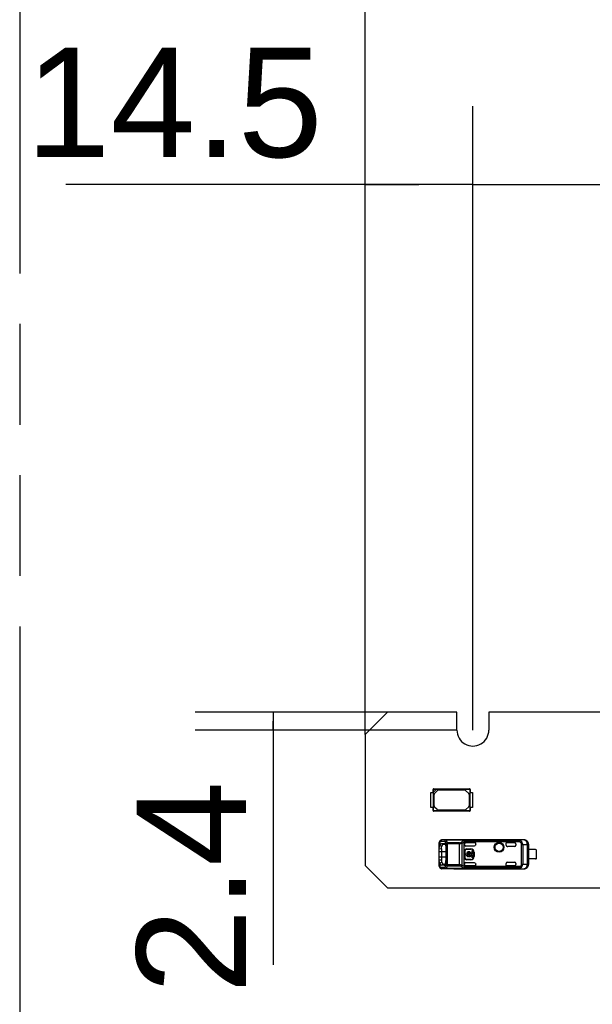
# Model space of a CAD drawing. Header units: millimetres. Extents: x 0 to 210, y 0 to 297.
# Tile 4 of 56: x 50 to 61, y 144 to 163. Entities that reach past the tile are written whole.
import ezdxf
from ezdxf.enums import TextEntityAlignment as Align

# ---------------------------------------------------------------- set-up
doc = ezdxf.new("R2010")
doc.units = ezdxf.units.MM
doc.header["$LTSCALE"] = 19.36
doc.linetypes.add('PHANTOM', pattern=[0.8, 0.45, -0.05, 0.1, -0.05, 0.1, -0.05])
doc.layers.get('0').update_dxf_attribs({"linetype": 'CONTINUOUS'})
doc.layers.add('DEFAULT_3', color=7, linetype='PHANTOM')
doc.layers.add('Z_DIM_2D', color=7, linetype='CONTINUOUS')
doc.styles.add('TEXTSTYLE_3', font='helveticaneueltw1g-ltcn.otf')
doc.dimstyles.new('DIMSTYLE_3', dxfattribs={"dimtxt": 2.1, "dimasz": 3.5, "dimexe": 1.5, "dimexo": 0, "dimgap": 0.525, "dimtad": 1, "dimdec": 3, "dimlfac": 7, "dimdsep": 46, "dimtxsty": 'TEXTSTYLE_3', "dimcen": 0.09, "dimclrt": 5, "dimadec": 0, "dimazin": 0, "dimtp": 0.8, "dimtm": 0.8, "dimtfac": 1, "dimtdec": 3, "dimtofl": 0, "dimtmove": 0, "dimatfit": 3, "dimfxl": 1, "dimtolj": 1, "dimarcsym": 0})
doc.dimstyles.new('DIMSTYLE_4', dxfattribs={"dimtxt": 2.1, "dimasz": 3.5, "dimexe": 1.5, "dimexo": 0, "dimgap": 0.525, "dimtad": 1, "dimdec": 3, "dimlfac": 7, "dimdsep": 46, "dimtxsty": 'TEXTSTYLE_3', "dimcen": 0.09, "dimclrt": 5, "dimadec": 0, "dimazin": 0, "dimtp": 0.2, "dimtm": 0.2, "dimtfac": 1, "dimtdec": 3, "dimtofl": 0, "dimtmove": 0, "dimatfit": 3, "dimfxl": 1, "dimtolj": 1, "dimarcsym": 0})
doc.dimstyles.new('DIMSTYLE_5', dxfattribs={"dimtxt": 2.1, "dimasz": 3.5, "dimexe": 1.5, "dimexo": 0, "dimgap": 0.525, "dimtad": 1, "dimdec": 3, "dimlfac": 7, "dimdsep": 46, "dimtxsty": 'TEXTSTYLE_3', "dimcen": 0.09, "dimclrt": 5, "dimadec": 0, "dimazin": 0, "dimtp": 0.1, "dimtm": 0.1, "dimtfac": 1, "dimtdec": 3, "dimtofl": 0, "dimtmove": 0, "dimatfit": 3, "dimfxl": 1, "dimtolj": 1, "dimarcsym": 0})

# ---------------------------------------------------------------- blocks, each defined once
blk = doc.blocks.new('*D4')
at = {"layer": 'Z_DIM_2D', "color": 2, "linetype": 'CONTINUOUS'}
for p, q in [((58.835, 149.713), (58.835, 161.688)), ((134.55, 149.713), (134.55, 161.688)), ((58.835, 160.188), (96.693, 160.188)), ((134.55, 160.188), (96.693, 160.188))]:
    blk.add_line(p, q, dxfattribs=at)
at = {"layer": 'Z_DIM_2D', "color": 5, "linetype": 'CONTINUOUS', "style": 'TEXTSTYLE_3'}
blk.add_text('530', height=2.1, dxfattribs=at).set_placement((96.693, 160.713), align=Align.CENTER)
blk = doc.blocks.new('_NONE')
blk = doc.blocks.new('*D5')
at = {"layer": 'Z_DIM_2D', "color": 2, "linetype": 'CONTINUOUS'}
for p, q in [((56.764, 149.628), (56.764, 165.399)), ((136.621, 149.628), (136.621, 165.399)), ((56.764, 163.899), (96.693, 163.899)), ((136.621, 163.899), (96.693, 163.899))]:
    blk.add_line(p, q, dxfattribs=at)
at = {"layer": 'Z_DIM_2D', "color": 5, "linetype": 'CONTINUOUS', "style": 'TEXTSTYLE_3'}
blk.add_text('559', height=2.1, dxfattribs=at).set_placement((96.693, 164.424), align=Align.CENTER)
blk = doc.blocks.new('*D7')
at = {"layer": 'Z_DIM_2D', "color": 2, "linetype": 'CONTINUOUS'}
for p, q in [((58.528, 150.056), (53.499, 150.056)), ((54.999, 150.056), (54.999, 149.885)), ((58.528, 149.713), (53.499, 149.713)), ((54.999, 149.713), (54.999, 149.885)), ((54.999, 149.885), (54.999, 145.206))]:
    blk.add_line(p, q, dxfattribs=at)
at = {"layer": 'Z_DIM_2D', "color": 5, "linetype": 'CONTINUOUS', "style": 'TEXTSTYLE_3'}
blk.add_text('2.4', height=2.1, rotation=90, dxfattribs=at).set_placement((54.474, 148.732), align=Align.RIGHT)
blk = doc.blocks.new('*D8')
at = {"layer": 'Z_DIM_2D', "color": 2, "linetype": 'CONTINUOUS'}
for p, q in [((67.457, 147.085), (65.372, 147.085)), ((66.872, 147.085), (66.872, 146.885)), ((66.872, 146.685), (66.872, 146.885)), ((66.872, 146.885), (66.872, 142.318))]:
    blk.add_line(p, q, dxfattribs=at)
at = {"layer": 'Z_DIM_2D', "color": 5, "linetype": 'CONTINUOUS', "style": 'TEXTSTYLE_3'}
blk.add_text('2.8', height=2.1, rotation=90, dxfattribs=at).set_placement((66.347, 145.845), align=Align.RIGHT)
blk = doc.blocks.new('*D12')
at = {"layer": 'Z_DIM_2D', "color": 2, "linetype": 'CONTINUOUS'}
for p, q in [((56.764, 149.628), (56.764, 161.688)), ((58.835, 149.713), (58.835, 161.688)), ((57.8, 160.188), (51.015, 160.188)), ((56.764, 160.188), (57.8, 160.188)), ((58.835, 160.188), (57.8, 160.188))]:
    blk.add_line(p, q, dxfattribs=at)
at = {"layer": 'Z_DIM_2D', "color": 5, "linetype": 'CONTINUOUS', "style": 'TEXTSTYLE_3'}
blk.add_text('14.5', height=2.1, dxfattribs=at).set_placement((55.951, 160.713), align=Align.RIGHT)

msp = doc.modelspace()

# ---------------------------------------------------------------- linework, layer by layer
at = {"color": 7, "linetype": 'CONTINUOUS'}
for p, q in [((56.76399, 149.62758), (57.19256, 150.05616)), ((58.52827, 150.05616), (57.19256, 150.05616)), ((58.52827, 149.7133), (58.52827, 150.05616)), ((59.14256, 150.05616), (59.14256, 149.7133)), ((76.38542, 150.05616), (59.14256, 150.05616)), ((56.76399, 149.62758), (56.76399, 147.1133)), ((58.07052, 148.5133), (58.07052, 148.57072)), ((58.07052, 148.57072), (58.07688, 148.56411)), ((58.07755, 148.52018), (58.13508, 148.57772)), ((58.09115, 148.57838), (58.08454, 148.58474)), ((58.08454, 148.58474), (58.77081, 148.58474)), ((58.09115, 148.57838), (58.13535, 148.57825)), ((58.13508, 148.57772), (58.76341, 148.57758)), ((58.77081, 148.58474), (58.76341, 148.57758)), ((58.77768, 148.56332), (58.78484, 148.57072)), ((58.78484, 148.57072), (58.78484, 148.5133)), ((58.02768, 148.22758), (58.02768, 148.5133)), ((58.02768, 148.5133), (58.07186, 148.5133)), ((58.07186, 148.5133), (58.07186, 148.22758)), ((58.07702, 148.51991), (58.07688, 148.56411)), ((58.07768, 148.17756), (58.07755, 148.52018)), ((58.09196, 148.25625), (58.09196, 148.47682)), ((58.10033, 148.49702), (58.15824, 148.55493)), ((58.17844, 148.5633), (58.67553, 148.5633)), ((58.69574, 148.55493), (58.75502, 148.49564)), ((58.76339, 148.47544), (58.76339, 148.25763)), ((58.77768, 148.56332), (58.77768, 148.17756)), ((58.7835, 148.22758), (58.7835, 148.5133)), ((58.7835, 148.5133), (58.8268, 148.5133)), ((58.8268, 148.5133), (58.8268, 148.22758)), ((58.07186, 148.22758), (58.02768, 148.22758)), ((58.07052, 148.17016), (58.07052, 148.22758)), ((58.15043, 148.18595), (58.10033, 148.23605)), ((58.75502, 148.23743), (58.70355, 148.18595)), ((58.8268, 148.22758), (58.7835, 148.22758)), ((58.78484, 148.22758), (58.78484, 148.17016)), ((58.07768, 148.17756), (58.07052, 148.17016)), ((58.08454, 148.15614), (58.09194, 148.1633)), ((58.77081, 148.15614), (58.08454, 148.15614)), ((58.76341, 148.1633), (58.09194, 148.1633)), ((58.68334, 148.17758), (58.17063, 148.17758)), ((58.76341, 148.1633), (58.77081, 148.15614)), ((58.78484, 148.17016), (58.77768, 148.17756)), ((58.1898, 147.55344), (58.1897, 147.54888)), ((58.1897, 147.10769), (58.1897, 147.54894)), ((58.1897, 147.44233), (58.23254, 147.43629)), ((58.19057, 147.56169), (58.1898, 147.55344)), ((58.23858, 147.48135), (58.19828, 147.49186)), ((58.20599, 147.59231), (58.20594, 147.59226)), ((58.23254, 147.43629), (58.23255, 147.2783)), ((58.23861, 147.60549), (58.23826, 147.60549)), ((58.46827, 147.60549), (58.23861, 147.60549)), ((58.23895, 147.53762), (58.27953, 147.53729)), ((58.27941, 147.52299), (58.30329, 147.52278)), ((58.27953, 147.53729), (58.28585, 147.53723)), ((58.28588, 147.53738), (58.28921, 147.53665)), ((58.30629, 147.51685), (58.30906, 147.50969)), ((58.3177, 147.44969), (58.3177, 147.20682)), ((59.72002, 147.6035), (58.32168, 147.6035)), ((58.32168, 147.6035), (58.32168, 147.60245)), ((58.46827, 147.60549), (58.46731, 147.60549)), ((59.81748, 147.60687), (58.46827, 147.60687)), ((58.67065, 147.09433), (58.67065, 147.56227)), ((58.86112, 147.48689), (58.69922, 147.48689)), ((58.88933, 147.55044), (58.69926, 147.55044)), ((58.8897, 147.55051), (58.88933, 147.55044)), ((58.88933, 147.51474), (58.88933, 147.55044)), ((58.88933, 147.51474), (58.8897, 147.51547)), ((59.47542, 147.50687), (59.47542, 147.55051)), ((59.47579, 147.55044), (59.47542, 147.55051)), ((59.63256, 147.55044), (59.47579, 147.55044)), ((59.63256, 147.4783), (59.50399, 147.4783)), ((59.66113, 147.52194), (59.66113, 147.50687)), ((59.81627, 147.6045), (59.81748, 147.60687)), ((59.90161, 147.13781), (59.90161, 147.51878)), ((59.90399, 147.52116), (59.90399, 147.13544)), ((58.23255, 147.2783), (58.23255, 147.22031)), ((58.68116, 147.25687), (58.68116, 147.39973)), ((58.68494, 147.25687), (58.68494, 147.39973)), ((58.69649, 147.31883), (58.69649, 147.33776)), ((58.69649, 147.33776), (58.71129, 147.33776)), ((58.71129, 147.31883), (58.69649, 147.31883)), ((58.71351, 147.43208), (58.79922, 147.43208)), ((58.71351, 147.4283), (58.79922, 147.4283)), ((58.78804, 147.33776), (58.72903, 147.33776)), ((58.78804, 147.31883), (58.72903, 147.31883)), ((58.74671, 147.29966), (58.74671, 147.28159)), ((58.77036, 147.28159), (58.77036, 147.29966)), ((58.80579, 147.33776), (58.82041, 147.33776)), ((58.82041, 147.31883), (58.80579, 147.31883)), ((58.82041, 147.33776), (58.82041, 147.39887)), ((58.82041, 147.39887), (58.83934, 147.39887)), ((58.82041, 147.25773), (58.82041, 147.31883)), ((58.83934, 147.25773), (58.82041, 147.25773)), ((58.83934, 147.39887), (58.83934, 147.25773)), ((58.85637, 147.37116), (58.85637, 147.28544)), ((58.86014, 147.37116), (58.86014, 147.28544)), ((60.0397, 147.41758), (59.90371, 147.41758)), ((60.06113, 147.24616), (60.06113, 147.41044)), ((57.19256, 146.68473), (56.76399, 147.1133)), ((58.1983, 147.16448), (58.19546, 147.17064)), ((58.19805, 147.07377), (58.20273, 147.06756)), ((58.19828, 147.16483), (58.23857, 147.17532)), ((58.20273, 147.06756), (58.20598, 147.06429)), ((58.27951, 147.11931), (58.23904, 147.11898)), ((58.30327, 147.13381), (58.27939, 147.13361)), ((58.28589, 147.11937), (58.27951, 147.11931)), ((58.28592, 147.1192), (58.28947, 147.11993)), ((58.30595, 147.13925), (58.30854, 147.14579)), ((58.69922, 147.16971), (58.86112, 147.16971)), ((58.8897, 147.10608), (58.69922, 147.10608)), ((58.79922, 147.2283), (58.71351, 147.2283)), ((58.79922, 147.22452), (58.71351, 147.22452)), ((58.88132, 147.16133), (58.88095, 147.16171)), ((58.88933, 147.10616), (58.88933, 147.14241)), ((58.88933, 147.14241), (58.8897, 147.14112)), ((58.88933, 147.10616), (58.8897, 147.10608)), ((59.47542, 147.10608), (59.47542, 147.14973)), ((59.47579, 147.10616), (59.47542, 147.10608)), ((59.63256, 147.10608), (59.47542, 147.10608)), ((59.50399, 147.1783), (59.63256, 147.1783)), ((59.66113, 147.14973), (59.66113, 147.13466)), ((60.0397, 147.23901), (59.90371, 147.23901)), ((58.23825, 147.0511), (58.23793, 147.05111)), ((58.46827, 147.05111), (58.23861, 147.05111)), ((58.32168, 147.05385), (58.32167, 147.05325)), ((59.72002, 147.0531), (58.32168, 147.0531)), ((58.46731, 147.0511), (58.46827, 147.05111)), ((58.46827, 147.04973), (59.81748, 147.04973)), ((57.19256, 146.68473), (136.19256, 146.68473))]:
    msp.add_line(p, q, dxfattribs=at)
at = {"color": 9, "linetype": 'CONTINUOUS'}
for p, q in [((58.19831, 147.57112), (58.1983, 147.49213)), ((58.29483, 147.57492), (58.21175, 147.57692)), ((58.32168, 147.6035), (58.23861, 147.60549)), ((58.27942, 147.52299), (58.23895, 147.53762)), ((58.32058, 147.12607), (58.32058, 147.53054)), ((58.58169, 147.53054), (58.32058, 147.53054)), ((59.72002, 147.60275), (58.32168, 147.60275)), ((58.34743, 147.1081), (58.34743, 147.5485)), ((58.58169, 147.5485), (58.34743, 147.5485)), ((58.58169, 147.12606), (58.58169, 147.5485)), ((58.63025, 147.115), (58.63025, 147.5416)), ((58.66199, 147.5905), (59.73828, 147.5905)), ((59.73828, 147.5649), (58.67045, 147.5649)), ((58.69926, 147.55051), (58.69926, 147.55044)), ((59.47542, 147.50687), (59.47579, 147.50687)), ((59.63256, 147.55044), (59.63256, 147.55051)), ((59.81627, 147.6045), (59.72002, 147.6035)), ((59.72002, 147.6035), (59.72002, 147.60245)), ((59.73828, 147.5905), (59.73828, 147.5649)), ((59.73828, 147.5649), (59.75052, 147.58849)), ((59.77079, 147.13874), (59.77079, 147.51786)), ((59.77079, 147.51786), (59.79268, 147.51786)), ((59.79268, 147.51786), (59.88156, 147.51878)), ((59.79268, 147.51786), (59.79268, 147.13874)), ((59.88156, 147.51878), (59.88156, 147.13781)), ((59.90161, 147.51878), (59.88156, 147.51878)), ((59.90161, 147.51878), (59.90399, 147.52116)), ((58.3177, 147.3783), (58.1897, 147.3783)), ((58.1897, 147.2783), (58.3177, 147.2783)), ((58.68494, 147.39973), (58.68116, 147.39973)), ((58.68494, 147.25687), (58.68116, 147.25687)), ((58.71351, 147.4283), (58.71351, 147.43208)), ((58.79922, 147.43208), (58.79922, 147.4283)), ((58.85637, 147.37116), (58.86014, 147.37116)), ((58.85637, 147.28544), (58.86014, 147.28544)), ((58.19831, 147.16448), (58.1983, 147.08547)), ((58.21175, 147.07968), (58.29483, 147.08167)), ((58.23904, 147.11898), (58.27941, 147.1336)), ((58.58169, 147.12606), (58.32058, 147.12607)), ((58.34743, 147.1081), (58.58169, 147.1081)), ((58.5817, 147.1081), (58.58169, 147.12606)), ((59.73828, 147.0661), (58.66215, 147.0661)), ((59.73828, 147.09169), (58.67045, 147.09169)), ((58.69922, 147.10616), (58.69922, 147.10608)), ((58.71351, 147.2283), (58.71351, 147.22452)), ((58.79922, 147.2283), (58.79922, 147.22452)), ((59.47542, 147.14973), (59.47579, 147.14973)), ((59.73828, 147.0661), (59.73828, 147.09169)), ((59.75052, 147.0681), (59.73828, 147.09169)), ((59.77079, 147.13874), (59.79268, 147.13874)), ((59.79268, 147.13874), (59.88156, 147.13781)), ((59.90161, 147.13781), (59.88156, 147.13781)), ((59.90399, 147.13544), (59.90161, 147.13781)), ((58.23861, 147.05111), (58.32168, 147.0531)), ((59.72002, 147.05385), (58.32168, 147.05385)), ((59.72002, 147.0531), (59.72002, 147.05415)), ((59.72002, 147.0531), (59.81626, 147.0521)), ((59.81748, 147.04973), (59.81626, 147.0521))]:
    msp.add_line(p, q, dxfattribs=at)
at = {"color": 7, "linetype": 'CONTINUOUS'}
for points in [[(58.20599, 147.5923), (58.2034, 147.58977), (58.19858, 147.58366), (58.19486, 147.57683), (58.19221, 147.56948), (58.19057, 147.56169)], [(58.67045, 147.5649), (58.67051, 147.56448), (58.67056, 147.56404), (58.6706, 147.56361), (58.67063, 147.56317), (58.67065, 147.56272), (58.67065, 147.56227)], [(58.1897, 147.10772), (58.18975, 147.10441), (58.19041, 147.09607), (58.19192, 147.08819), (58.19444, 147.08072), (58.19805, 147.07377)], [(58.67065, 147.09433), (58.67065, 147.09387), (58.67063, 147.09343), (58.6706, 147.09298), (58.67056, 147.09255), (58.67051, 147.09212), (58.67045, 147.09169)]]:
    msp.add_lwpolyline(points, dxfattribs=at)
for radius in [0.09385, 0.08368, 0.0789]:
    msp.add_circle((59.3397, 147.46401), radius, dxfattribs=at)
for centre, radius, start, end in [((58.83542, 149.7133), 0.30714, 179.999981, 0.000888), ((58.12053, 148.47682), 0.02857, 135, 180), ((58.17844, 148.53473), 0.02857, 90, 135), ((58.67553, 148.53473), 0.02857, 45, 90), ((58.73482, 148.47544), 0.02857, 0, 45), ((58.12053, 148.25625), 0.02857, 180, 225), ((58.73482, 148.25763), 0.02857, 315, 0), ((58.17063, 148.20616), 0.02857, 225, 270), ((58.68334, 148.20616), 0.02857, 270, 315), ((58.25043, 147.46439), 0.05905, 151.980342, 158.757447), ((58.69926, 147.52193), 0.0286, 153.045338, 179.973734), ((59.63256, 147.50687), 0.02857, 270, 360), ((59.81828, 147.52117), 0.0857, 359.989616, 90.533035), ((58.71351, 147.39973), 0.03235, 90, 180), ((58.71351, 147.25687), 0.03235, 180, 270), ((58.71351, 147.39973), 0.02857, 90, 180), ((58.71351, 147.25687), 0.02857, 180, 270), ((58.75854, 147.3283), 0.04819, 11.327261, 168.672739), ((58.75854, 147.3283), 0.04819, 191.327261, 255.795811), ((58.75854, 147.3283), 0.03099, 17.784655, 162.215345), ((58.75854, 147.3283), 0.03099, 197.784655, 247.568017), ((58.75854, 147.3283), 0.04819, 284.204189, 348.672739), ((58.75854, 147.3283), 0.03099, 292.431983, 342.215345), ((58.79922, 147.37116), 0.06092, 0, 90), ((58.79922, 147.37116), 0.05714, 0, 90), ((58.79922, 147.28544), 0.06092, 270, 360), ((58.79922, 147.28544), 0.05714, 270, 360), ((60.0397, 147.38187), 0.03571, 53.130102, 90), ((60.0397, 147.27473), 0.03571, 270, 306.869898), ((58.69923, 147.13466), 0.02857, 180.006286, 269.993378), ((59.63256, 147.14973), 0.02857, 0, 90), ((59.81827, 147.13544), 0.08571, 269.471685, 359.990172)]:
    msp.add_arc(centre, radius, start, end, dxfattribs=at)
at = {"color": 9, "linetype": 'CONTINUOUS'}
for centre, radius, start, end in [((58.2387, 147.58017), 0.02532, 90.19274, 99.727141), ((59.81589, 147.51877), 0.08572, 0.005932, 89.760577), ((58.73153, 147.23808), 0.18544, 230.695411, 248.02933), ((59.81589, 147.13783), 0.08572, 270.25086, 359.99281), ((58.23869, 147.07643), 0.02532, 260.277045, 269.818855)]:
    msp.add_arc(centre, radius, start, end, dxfattribs=at)
at = {"color": 7, "linetype": 'CONTINUOUS'}
for centre, major_axis, ratio, start_param, end_param in [((58.09119, 148.56407), (-0.01013, 0.01013), 0.9969278, -0.7838597, 0.7838597), ((58.76337, 148.56328), (0.01013, 0.01013), 0.9969278, -0.7838597, 0.7838597), ((58.76337, 148.17761), (0.01013, -0.01013), 0.9969278, -0.7838597, 0.7838597), ((58.69922, 147.51547), (0, 0.02858), 0.9998477, -4.71238889, -3.14159265), ((59.50437, 147.50687), (0.02858, 0), 0.9998477, 3.14159246, 4.71238898), ((59.63256, 147.52194), (0, 0.02857), 0.99999391, -1.57079633, 0), ((59.63256, 147.52187), (0, -0.02857), 0.99999391, 1.57079633, 3.14159265), ((58.69922, 147.14113), (0, 0.02858), 0.9998477, 0, 1.41178705), ((59.50437, 147.14973), (0.02858, 0), 0.9998477, 1.57079633, 3.14159265), ((59.63256, 147.13473), (0, 0.02857), 0.99999391, -3.14159265, -1.57079633)]:
    msp.add_ellipse(centre, major_axis=major_axis, ratio=ratio, start_param=start_param, end_param=end_param, dxfattribs=at)
for points, knots in [([(58.08454, 148.58474), (58.08097, 148.58468), (58.07359, 148.58167), (58.07058, 148.57429), (58.07052, 148.57072)], [0, 0, 0, 0, 0.50008759, 1, 1, 1, 1]), ([(58.78484, 148.57072), (58.78478, 148.57429), (58.78176, 148.58167), (58.77438, 148.58468), (58.77081, 148.58474)], [0, 0, 0, 0, 0.50008668, 1, 1, 1, 1]), ([(58.07052, 148.17016), (58.07058, 148.16659), (58.0736, 148.15921), (58.08098, 148.1562), (58.08454, 148.15614)], [0, 0, 0, 0, 0.50008668, 1, 1, 1, 1]), ([(58.09194, 148.1633), (58.0883, 148.1633), (58.08073, 148.16635), (58.07768, 148.17392), (58.07768, 148.17756)], [0, 0, 0, 0, 0.49999272, 1, 1, 1, 1]), ([(58.77081, 148.15614), (58.77438, 148.1562), (58.78176, 148.15922), (58.78478, 148.1666), (58.78484, 148.17016)], [0, 0, 0, 0, 0.50008712, 1, 1, 1, 1]), ([(58.1897, 147.4421), (58.1897, 147.44618), (58.19002, 147.46084), (58.19154, 147.47587), (58.19539, 147.48578)], [0, 0, 0, 0, 0.27727941, 1, 1, 1, 1]), ([(58.1983, 147.49213), (58.20076, 147.49881), (58.20866, 147.51702), (58.22526, 147.53748), (58.23893, 147.53751)], [0, 0, 0, 0, 0.34273372, 1, 1, 1, 1]), ([(58.20592, 147.59224), (58.2124, 147.59814), (58.22337, 147.60429), (58.2352, 147.6055), (58.23825, 147.6055)], [0, 0, 0, 0, 0.74148463, 1, 1, 1, 1]), ([(58.23255, 147.43629), (58.23261, 147.44044), (58.23322, 147.45561), (58.23521, 147.47091), (58.2386, 147.48144)], [0, 0, 0, 0, 0.27269425, 1, 1, 1, 1]), ([(58.2386, 147.48144), (58.24132, 147.48759), (58.24952, 147.50479), (58.26626, 147.52311), (58.27941, 147.52299)], [0, 0, 0, 0, 0.33814613, 1, 1, 1, 1]), ([(58.28921, 147.53667), (58.29017, 147.53634), (58.29444, 147.53437), (58.29779, 147.53083), (58.29998, 147.5279)], [0, 0, 0, 0, 0.21732357, 1, 1, 1, 1]), ([(58.29483, 147.57492), (58.29485, 147.58215), (58.3002, 147.59692), (58.31478, 147.60348), (58.32169, 147.6035)], [0, 0, 0, 0, 0.51094207, 1, 1, 1, 1]), ([(58.30906, 147.50969), (58.3105, 147.50547), (58.31585, 147.4859), (58.31772, 147.46549), (58.31777, 147.44969)], [0, 0, 0, 0, 0.22023977, 1, 1, 1, 1]), ([(58.67045, 147.5649), (58.66964, 147.57004), (58.66746, 147.57877), (58.66427, 147.58743), (58.66199, 147.5905)], [0, 0, 0, 0, 0.57673653, 1, 1, 1, 1]), ([(59.73828, 147.5905), (59.73785, 147.59344), (59.73523, 147.60232), (59.72515, 147.60239), (59.72002, 147.60275)], [0, 0, 0, 0, 0.36586862, 1, 1, 1, 1]), ([(58.19546, 147.17064), (58.19426, 147.17367), (58.19013, 147.18795), (58.18971, 147.20295), (58.1897, 147.21448)], [0, 0, 0, 0, 0.22023675, 1, 1, 1, 1]), ([(58.23901, 147.11914), (58.2352, 147.11907), (58.22396, 147.12223), (58.20929, 147.13899), (58.20183, 147.15487), (58.19831, 147.16448)], [0, 0, 0, 0, 0.1784614, 0.5208407, 1, 1, 1, 1]), ([(58.23826, 147.0511), (58.23521, 147.0511), (58.2234, 147.0523), (58.21243, 147.05843), (58.20596, 147.06431)], [0, 0, 0, 0, 0.2584677, 1, 1, 1, 1]), ([(58.2325, 147.22033), (58.23252, 147.21618), (58.23293, 147.20098), (58.23485, 147.18555), (58.23861, 147.17513)], [0, 0, 0, 0, 0.27274937, 1, 1, 1, 1]), ([(58.23861, 147.17513), (58.24135, 147.16899), (58.24967, 147.15189), (58.26627, 147.13349), (58.27939, 147.13361)], [0, 0, 0, 0, 0.33888745, 1, 1, 1, 1]), ([(58.28947, 147.11986), (58.29042, 147.12017), (58.29471, 147.12211), (58.298, 147.12573), (58.30012, 147.12872)], [0, 0, 0, 0, 0.21503163, 1, 1, 1, 1]), ([(58.32169, 147.0531), (58.31478, 147.05312), (58.3002, 147.05967), (58.29485, 147.07445), (58.29483, 147.08167)], [0, 0, 0, 0, 0.489058, 1, 1, 1, 1]), ([(58.30854, 147.14579), (58.31005, 147.15002), (58.31579, 147.16988), (58.31759, 147.19069), (58.31778, 147.20682)], [0, 0, 0, 0, 0.21795808, 1, 1, 1, 1]), ([(58.67045, 147.09169), (58.66964, 147.08656), (58.66739, 147.07789), (58.66441, 147.06916), (58.66215, 147.0661)], [0, 0, 0, 0, 0.5774248, 1, 1, 1, 1]), ([(59.72002, 147.05385), (59.72514, 147.05428), (59.73523, 147.05426), (59.73784, 147.06316), (59.73828, 147.0661)], [0, 0, 0, 0, 0.63399859, 1, 1, 1, 1])]:
    msp.add_open_spline(points, degree=3, knots=knots, dxfattribs=at)
at = {"color": 9, "linetype": 'CONTINUOUS'}
for points, knots in [([(58.1897, 147.5489), (58.1897, 147.55132), (58.18999, 147.55933), (58.1937, 147.56781), (58.19831, 147.57112)], [0, 0, 0, 0, 0.29880793, 1, 1, 1, 1]), ([(58.21175, 147.57692), (58.2082, 147.577), (58.20318, 147.57515), (58.19934, 147.57206), (58.19831, 147.57112)], [0, 0, 0, 0, 0.71784946, 1, 1, 1, 1]), ([(58.21175, 147.57692), (58.21177, 147.58346), (58.21612, 147.59673), (58.22822, 147.60406), (58.23442, 147.60512)], [0, 0, 0, 0, 0.50970328, 1, 1, 1, 1]), ([(58.32168, 147.60275), (58.31493, 147.6022), (58.30143, 147.5955), (58.29535, 147.58184), (58.29483, 147.57492)], [0, 0, 0, 0, 0.49419605, 1, 1, 1, 1]), ([(58.31005, 147.55679), (58.30894, 147.55882), (58.30487, 147.5656), (58.29955, 147.57188), (58.29483, 147.57492)], [0, 0, 0, 0, 0.29179314, 1, 1, 1, 1]), ([(58.3369, 147.58064), (58.3337, 147.58011), (58.32192, 147.57641), (58.31193, 147.5657), (58.31005, 147.55679)], [0, 0, 0, 0, 0.26259897, 1, 1, 1, 1]), ([(58.32058, 147.53054), (58.31985, 147.53303), (58.31699, 147.54202), (58.31333, 147.55079), (58.31005, 147.55679)], [0, 0, 0, 0, 0.27526337, 1, 1, 1, 1]), ([(58.34743, 147.5485), (58.34443, 147.54796), (58.33403, 147.54497), (58.32351, 147.5379), (58.32058, 147.53054)], [0, 0, 0, 0, 0.27740887, 1, 1, 1, 1]), ([(58.3369, 147.58064), (58.33579, 147.5831), (58.33185, 147.59113), (58.32664, 147.59888), (58.32168, 147.60275)], [0, 0, 0, 0, 0.29983477, 1, 1, 1, 1]), ([(58.34743, 147.5485), (58.3467, 147.55153), (58.34387, 147.56245), (58.34026, 147.57321), (58.3369, 147.58064)], [0, 0, 0, 0, 0.27674177, 1, 1, 1, 1]), ([(58.58169, 147.5485), (58.58486, 147.54848), (58.59672, 147.5502), (58.60734, 147.55653), (58.61407, 147.56201)], [0, 0, 0, 0, 0.26739315, 1, 1, 1, 1]), ([(58.63025, 147.5416), (58.62673, 147.53997), (58.61125, 147.53381), (58.59447, 147.53054), (58.58169, 147.53054)], [0, 0, 0, 0, 0.23301475, 1, 1, 1, 1]), ([(58.63025, 147.5416), (58.62746, 147.5477), (58.62232, 147.55509), (58.6157, 147.56082), (58.61407, 147.56201)], [0, 0, 0, 0, 0.76802319, 1, 1, 1, 1]), ([(59.72002, 147.6035), (59.72713, 147.60348), (59.7402, 147.60277), (59.74831, 147.59277), (59.75052, 147.58849)], [0, 0, 0, 0, 0.59596777, 1, 1, 1, 1]), ([(59.77079, 147.51786), (59.77052, 147.5277), (59.76337, 147.54784), (59.74684, 147.55988), (59.73828, 147.5649)], [0, 0, 0, 0, 0.49800255, 1, 1, 1, 1]), ([(59.79268, 147.51786), (59.7925, 147.53207), (59.78429, 147.56094), (59.76263, 147.58116), (59.75052, 147.58849)], [0, 0, 0, 0, 0.50103666, 1, 1, 1, 1]), ([(59.88156, 147.51878), (59.88147, 147.53992), (59.87147, 147.58022), (59.83376, 147.60433), (59.81627, 147.6045)], [0, 0, 0, 0, 0.54723767, 1, 1, 1, 1]), ([(58.19831, 147.08547), (58.19682, 147.08654), (58.19088, 147.09238), (58.1897, 147.10137), (58.1897, 147.10769)], [0, 0, 0, 0, 0.22484897, 1, 1, 1, 1]), ([(58.1983, 147.08547), (58.19934, 147.08454), (58.20318, 147.08145), (58.2082, 147.0796), (58.21175, 147.07968)], [0, 0, 0, 0, 0.28208682, 1, 1, 1, 1]), ([(58.23442, 147.05147), (58.22822, 147.05253), (58.21612, 147.05987), (58.21177, 147.07314), (58.21175, 147.07968)], [0, 0, 0, 0, 0.49028552, 1, 1, 1, 1]), ([(58.29483, 147.08167), (58.29624, 147.08258), (58.30251, 147.08753), (58.30705, 147.09432), (58.31006, 147.09981)], [0, 0, 0, 0, 0.2119351, 1, 1, 1, 1]), ([(58.29483, 147.08167), (58.29536, 147.07476), (58.30142, 147.0611), (58.31493, 147.05439), (58.32168, 147.05385)], [0, 0, 0, 0, 0.50569836, 1, 1, 1, 1]), ([(58.31006, 147.09981), (58.31108, 147.10167), (58.31532, 147.11011), (58.31852, 147.11905), (58.32058, 147.12607)], [0, 0, 0, 0, 0.22487683, 1, 1, 1, 1]), ([(58.3369, 147.07596), (58.33371, 147.0765), (58.32193, 147.0802), (58.31194, 147.09091), (58.31006, 147.09981)], [0, 0, 0, 0, 0.2626065, 1, 1, 1, 1]), ([(58.34743, 147.10811), (58.34439, 147.10865), (58.33396, 147.11159), (58.32349, 147.11874), (58.32058, 147.12607)], [0, 0, 0, 0, 0.28112105, 1, 1, 1, 1]), ([(58.32168, 147.05385), (58.32313, 147.05498), (58.32962, 147.06128), (58.33397, 147.06943), (58.3369, 147.07597)], [0, 0, 0, 0, 0.20381891, 1, 1, 1, 1]), ([(58.3369, 147.07597), (58.33794, 147.07826), (58.34223, 147.0887), (58.34537, 147.09958), (58.34743, 147.1081)], [0, 0, 0, 0, 0.22278974, 1, 1, 1, 1]), ([(58.63025, 147.115), (58.62673, 147.11663), (58.61125, 147.12279), (58.59448, 147.12607), (58.58169, 147.12606)], [0, 0, 0, 0, 0.23302607, 1, 1, 1, 1]), ([(58.58169, 147.1081), (58.58486, 147.10816), (58.59674, 147.10646), (58.60737, 147.10011), (58.61407, 147.09458)], [0, 0, 0, 0, 0.26758291, 1, 1, 1, 1]), ([(59.75052, 147.0681), (59.74832, 147.06381), (59.74016, 147.05386), (59.72712, 147.05312), (59.72002, 147.0531)], [0, 0, 0, 0, 0.40482447, 1, 1, 1, 1]), ([(59.73828, 147.09169), (59.74686, 147.09668), (59.76338, 147.10877), (59.77049, 147.1289), (59.77079, 147.13874)], [0, 0, 0, 0, 0.50190492, 1, 1, 1, 1]), ([(59.75052, 147.0681), (59.76263, 147.07543), (59.78428, 147.09566), (59.7925, 147.12453), (59.79268, 147.13874)], [0, 0, 0, 0, 0.49895413, 1, 1, 1, 1]), ([(59.81592, 147.0521), (59.82456, 147.05217), (59.84281, 147.05731), (59.87239, 147.08448), (59.88147, 147.11667), (59.88156, 147.13781)], [0, 0, 0, 0, 0.22032456, 0.46053996, 1, 1, 1, 1])]:
    msp.add_open_spline(points, degree=3, knots=knots, dxfattribs=at)
for points in [[(58.20594, 147.59226), (58.2004, 147.58721), (58.19753, 147.57857), (58.1983, 147.57111)], [(58.66199, 147.5905), (58.64478, 147.58347), (58.62843, 147.5738), (58.61407, 147.56201)], [(58.63025, 147.5416), (58.64279, 147.55006), (58.65651, 147.55689), (58.67065, 147.56227)], [(59.73827, 147.5905), (59.74241, 147.59066), (59.74667, 147.58999), (59.75052, 147.58849)], [(58.19831, 147.08547), (58.19752, 147.07801), (58.20041, 147.06936), (58.20596, 147.06431)], [(58.63025, 147.115), (58.62664, 147.1071), (58.62109, 147.09969), (58.61407, 147.09458)], [(58.67065, 147.09433), (58.65651, 147.09971), (58.64279, 147.10653), (58.63025, 147.115)], [(59.75052, 147.0681), (59.74667, 147.0666), (59.74241, 147.06594), (59.73828, 147.0661)]]:
    msp.add_open_spline(points, degree=3, dxfattribs=at)
at = {"color": 7, "linetype": 'CONTINUOUS'}
for points in [[(58.29998, 147.5279), (58.30252, 147.52451), (58.30457, 147.52073), (58.30629, 147.51685)], [(58.67377, 147.53492), (58.6783, 147.54379), (58.6893, 147.55052), (58.69926, 147.55051)], [(58.88133, 147.49526), (58.87617, 147.49011), (58.86841, 147.48689), (58.86112, 147.48689)], [(58.8897, 147.51547), (58.8897, 147.50818), (58.88648, 147.50042), (58.88133, 147.49526)], [(58.23255, 147.22031), (58.21825, 147.21837), (58.20394, 147.2165), (58.1897, 147.2142)], [(58.30012, 147.12872), (58.30245, 147.13199), (58.30433, 147.13558), (58.30595, 147.13925)], [(58.86112, 147.16971), (58.86841, 147.16971), (58.87617, 147.16649), (58.88133, 147.16133)], [(58.88133, 147.16133), (58.88648, 147.15618), (58.8897, 147.14841), (58.8897, 147.14112)]]:
    msp.add_open_spline(points, degree=3, dxfattribs=at)
at = {"layer": 'DEFAULT_3', "color": 7, "linetype": 'PHANTOM'}
msp.add_line((50.12864, 182.68), (50.12864, 132.68), dxfattribs=at)

# ---------------------------------------------------------------- dimensions: what is measured, and where the dimension line sits
at = {"layer": 'Z_DIM_2D', "color": 2, "linetype": 'CONTINUOUS'}
for base, p2, dimstyle, picture, middle in [((136.62113, 163.89928), (136.62113, 149.62758), 'DIMSTYLE_3', '*D5', (96.69648, 163.89928)), ((58.83542, 160.1883), (58.83542, 149.7133), 'DIMSTYLE_4', '*D12', (53.5259, 160.1883))]:
    dim = msp.add_linear_dim(base=base, p1=(56.76399, 149.62758), p2=p2, dimstyle=dimstyle, override={"dimblk1": 'NONE', "dimblk2": 'NONE', "dimsah": 1}, dxfattribs=at)
    dim.commit()
    dim.dimension.update_dxf_attribs({"geometry": picture, "text_midpoint": middle, "dimtype": 160})
for base, p1, p2, angle, dimstyle, picture, middle in [((58.83542, 160.1883), (134.5497, 149.7133), (58.83542, 149.7133), 180, 'DIMSTYLE_3', '*D4', (96.69256, 160.1883)), ((54.99873, 150.05616), (58.52827, 149.7133), (58.52827, 150.05616), 90, 'DIMSTYLE_5', '*D7', (54.99873, 146.98472)), ((66.87239, 147.08473), (57.19256, 146.68473), (65.37239, 147.08473), 90, 'DIMSTYLE_5', '*D8', (66.87239, 144.08538))]:
    dim = msp.add_linear_dim(base=base, p1=p1, p2=p2, angle=angle, dimstyle=dimstyle, override={"dimblk1": 'NONE', "dimblk2": 'NONE', "dimsah": 1}, dxfattribs=at)
    dim.commit()
    dim.dimension.update_dxf_attribs({"geometry": picture, "text_midpoint": middle, "dimtype": 160})

doc.saveas('drawing.dxf')
